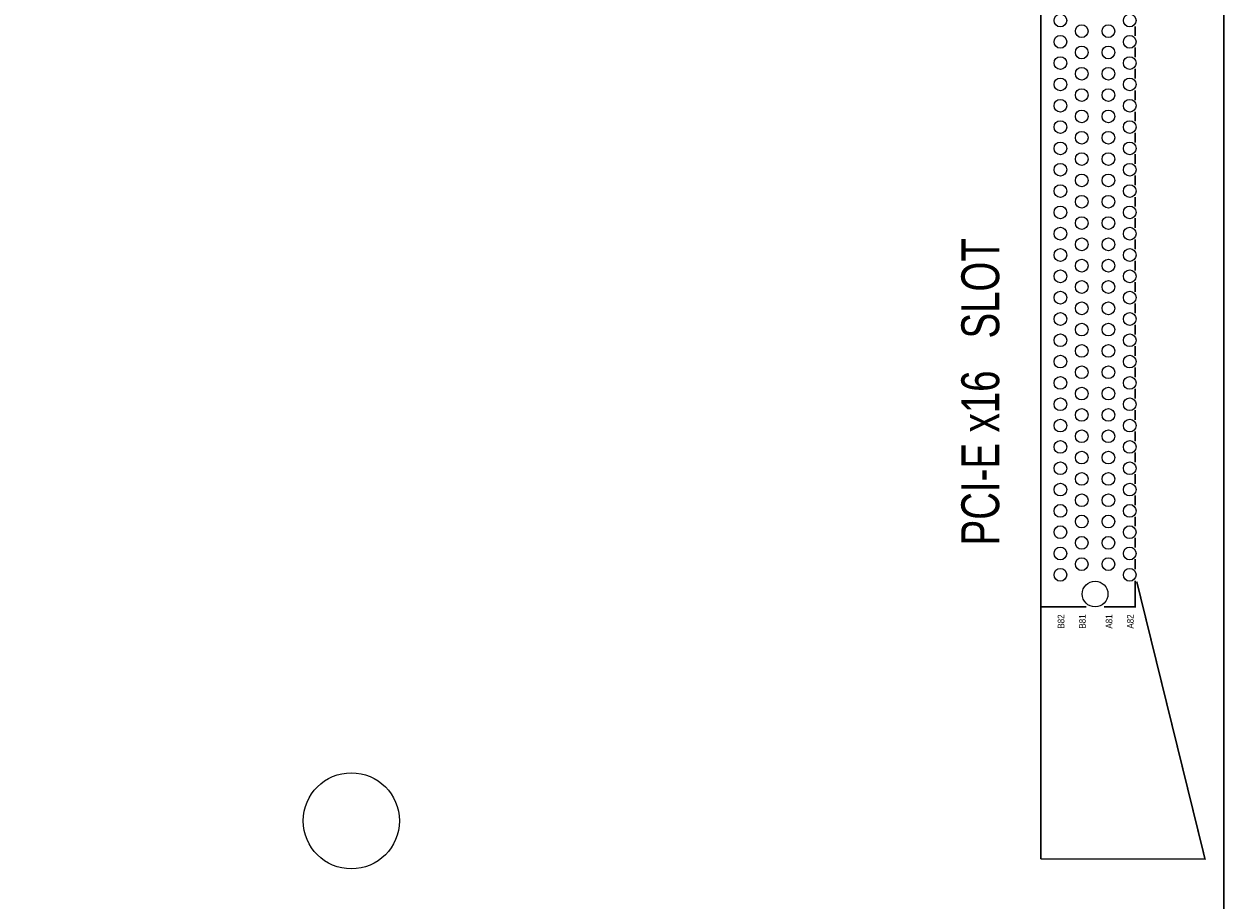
# Model space of a CAD drawing. Extents: x -11 to 330, y 0 to 334.
# Tile 15 of 16: x 218 to 330, y 171 to 253. Entities that reach past the tile are written whole.
import ezdxf

# ---------------------------------------------------------------- set-up
doc = ezdxf.new("R2010")
doc.units = 0
for name, color, linetype in [('BOARD_GEOMETRY_OUTLINE', 2, 'CONTINUOUS'), ('BOARD_GEOMETRY_SILKSCREEN_TOP', 1, 'CONTINUOUS'), ('PACKAGE_GEOMETRY_SILKSCREEN_TOP', 3, 'CONTINUOUS'), ('PIN_TOP', 4, 'CONTINUOUS')]:
    doc.layers.add(name, color=color, linetype=linetype)

msp = doc.modelspace()

# ---------------------------------------------------------------- linework, layer by layer
at = {"layer": 'BOARD_GEOMETRY_OUTLINE'}
for points in [[(330.2, 1.999996), (330.2, 328.200004, 0.414214), (328.200004, 330.2), (1.999996, 330.2, 0.414214), (0, 328.200004), (0, 1.999996, 0.414214), (1.999996, 0), (328.200004, 0, 0.414214)], [(328.200004, 0), (1.999996, 0, -0.414214), (0, 1.999996), (0, 328.200004, -0.414214), (1.999996, 330.2), (328.200004, 330.2, -0.414214), (330.2, 328.200004), (330.2, 1.999996, -0.414214)]]:
    msp.add_lwpolyline(points, format="xyb", close=True, dxfattribs=at)
at = {"layer": 'PACKAGE_GEOMETRY_SILKSCREEN_TOP', "const_width": 0.1524}
for points in [[(321.85991, 284.280864), (321.85991, 287.759902), (313.009788, 287.759902), (313.009788, 198.759826), (317.297054, 198.759826)], [(321.85991, 253.216664), (321.85991, 252.302264)], [(321.85991, 251.235464), (321.85991, 250.295664)], [(321.85991, 249.228864), (321.85991, 248.289064)], [(321.85991, 247.222264), (321.85991, 246.282464)], [(321.85991, 245.215664), (321.85991, 244.301264)], [(321.85991, 243.234464), (321.85991, 242.294664)], [(321.85991, 241.227864), (321.85991, 240.288064)], [(321.85991, 239.221264), (321.85991, 238.306864)], [(321.85991, 237.214664), (321.85991, 236.300264)], [(321.85991, 235.233464), (321.85991, 234.293664)], [(321.85991, 233.226864), (321.85991, 232.287064)], [(321.85991, 231.220264), (321.85991, 230.280464)], [(321.85991, 229.239064), (321.85991, 228.299264)], [(321.85991, 227.232464), (321.85991, 226.292664)], [(321.85991, 225.225864), (321.85991, 224.286064)], [(321.85991, 223.219264), (321.85991, 222.279464)], [(321.85991, 221.238064), (321.85991, 220.272864)], [(321.85991, 219.231464), (321.85991, 218.291664)], [(321.85991, 217.224864), (321.85991, 216.285064)], [(321.85991, 215.218264), (321.85991, 214.278464)], [(321.85991, 213.237064), (321.85991, 212.297264)], [(321.85991, 211.230464), (321.85991, 210.290664)], [(321.85991, 209.223864), (321.85991, 208.284064)], [(321.85991, 207.217264), (321.85991, 206.302864)], [(321.85991, 205.236064), (321.85991, 204.296264)], [(321.85991, 203.229464), (321.85991, 202.289664)], [(313.009788, 175.09998), (328.419714, 175.09998), (322.01739, 201.119994)], [(318.948054, 198.759826), (321.85991, 198.759826), (321.85991, 201.222864)], [(313.009788, 198.759826), (313.009788, 175.09998)]]:
    msp.add_lwpolyline(points, dxfattribs=at)
at = {"layer": 'PIN_TOP'}
for centre, radius in [((314.85967, 253.75997), 0.5969), ((316.859666, 252.759972), 0.5969), ((319.359788, 252.759972), 0.5969), ((321.359784, 253.75997), 0.5969), ((314.85967, 251.759974), 0.5969), ((321.359784, 251.759974), 0.5969), ((316.859666, 250.759976), 0.5969), ((319.359788, 250.759976), 0.5969), ((314.85967, 249.759978), 0.5969), ((321.359784, 249.759978), 0.5969), ((316.859666, 248.75998), 0.5969), ((319.359788, 248.75998), 0.5969), ((314.85967, 247.759982), 0.5969), ((321.359784, 247.759982), 0.5969), ((316.859666, 246.759984), 0.5969), ((319.359788, 246.759984), 0.5969), ((314.85967, 245.759986), 0.5969), ((321.359784, 245.759986), 0.5969), ((314.85967, 243.75999), 0.5969), ((316.859666, 244.759988), 0.5969), ((319.359788, 244.759988), 0.5969), ((321.359784, 243.75999), 0.5969), ((316.859666, 242.759992), 0.5969), ((319.359788, 242.759992), 0.5969), ((314.85967, 241.759994), 0.5969), ((321.359784, 241.759994), 0.5969), ((316.859666, 240.759996), 0.5969), ((319.359788, 240.759996), 0.5969), ((314.85967, 239.759998), 0.5969), ((321.359784, 239.759998), 0.5969), ((316.859666, 238.76), 0.5969), ((319.359788, 238.76), 0.5969), ((314.85967, 237.760002), 0.5969), ((321.359784, 237.760002), 0.5969), ((316.859666, 236.760004), 0.5969), ((319.359788, 236.760004), 0.5969), ((314.85967, 235.760006), 0.5969), ((316.859666, 234.760008), 0.5969), ((319.359788, 234.760008), 0.5969), ((321.359784, 235.760006), 0.5969), ((314.85967, 233.76001), 0.5969), ((321.359784, 233.76001), 0.5969), ((316.859666, 232.760012), 0.5969), ((319.359788, 232.760012), 0.5969), ((314.85967, 231.760014), 0.5969), ((321.359784, 231.760014), 0.5969), ((316.859666, 230.760016), 0.5969), ((319.359788, 230.760016), 0.5969), ((314.85967, 229.760018), 0.5969), ((321.359784, 229.760018), 0.5969), ((316.859666, 228.76002), 0.5969), ((319.359788, 228.76002), 0.5969), ((314.85967, 227.760022), 0.5969), ((321.359784, 227.760022), 0.5969), ((314.85967, 225.760026), 0.5969), ((316.859666, 226.760024), 0.5969), ((319.359788, 226.760024), 0.5969), ((321.359784, 225.760026), 0.5969), ((316.859666, 224.760028), 0.5969), ((319.359788, 224.760028), 0.5969), ((314.85967, 223.76003), 0.5969), ((321.359784, 223.76003), 0.5969), ((316.859666, 222.760032), 0.5969), ((319.359788, 222.760032), 0.5969), ((314.85967, 221.75978), 0.5969), ((321.359784, 221.75978), 0.5969), ((316.859666, 220.759782), 0.5969), ((319.359788, 220.759782), 0.5969), ((314.85967, 219.759784), 0.5969), ((321.359784, 219.759784), 0.5969), ((316.859666, 218.759786), 0.5969), ((319.359788, 218.759786), 0.5969), ((314.85967, 217.759788), 0.5969), ((316.859666, 216.75979), 0.5969), ((319.359788, 216.75979), 0.5969), ((321.359784, 217.759788), 0.5969), ((314.85967, 215.759792), 0.5969), ((321.359784, 215.759792), 0.5969), ((316.859666, 214.759794), 0.5969), ((319.359788, 214.759794), 0.5969), ((314.85967, 213.759796), 0.5969), ((321.359784, 213.759796), 0.5969), ((316.859666, 212.759798), 0.5969), ((319.359788, 212.759798), 0.5969), ((314.85967, 211.7598), 0.5969), ((321.359784, 211.7598), 0.5969), ((316.859666, 210.759802), 0.5969), ((319.359788, 210.759802), 0.5969), ((314.85967, 209.759804), 0.5969), ((316.859666, 208.759806), 0.5969), ((319.359788, 208.759806), 0.5969), ((321.359784, 209.759804), 0.5969), ((314.85967, 207.759808), 0.5969), ((321.359784, 207.759808), 0.5969), ((316.859666, 206.75981), 0.5969), ((319.359788, 206.75981), 0.5969), ((314.85967, 205.759812), 0.5969), ((321.359784, 205.759812), 0.5969), ((316.859666, 204.759814), 0.5969), ((319.359788, 204.759814), 0.5969), ((314.85967, 203.759816), 0.5969), ((321.359784, 203.759816), 0.5969), ((316.859666, 202.759818), 0.5969), ((319.359788, 202.759818), 0.5969), ((314.85967, 201.75982), 0.5969), ((321.359784, 201.75982), 0.5969), ((318.109854, 199.959976), 1.2065), ((248.350024, 178.68011), 4.5085)]:
    msp.add_circle(centre, radius, dxfattribs=at)

# ---------------------------------------------------------------- texts
at = {"layer": 'BOARD_GEOMETRY_SILKSCREEN_TOP', "width": 0.757143}
msp.add_text('PCI-E x16   SLOT', height=3.556, rotation=90, dxfattribs=at).set_placement((309.118, 204.5208))
at = {"layer": 'PACKAGE_GEOMETRY_SILKSCREEN_TOP', "width": 0.88}
for s, p in [('B82', (315.232288, 196.714364)), ('B81', (317.232284, 196.714364)), ('A81', (319.732406, 196.714364)), ('A82', (321.732402, 196.714364))]:
    msp.add_text(s, height=0.635, rotation=90, dxfattribs=at).set_placement(p)

doc.saveas('drawing.dxf')
